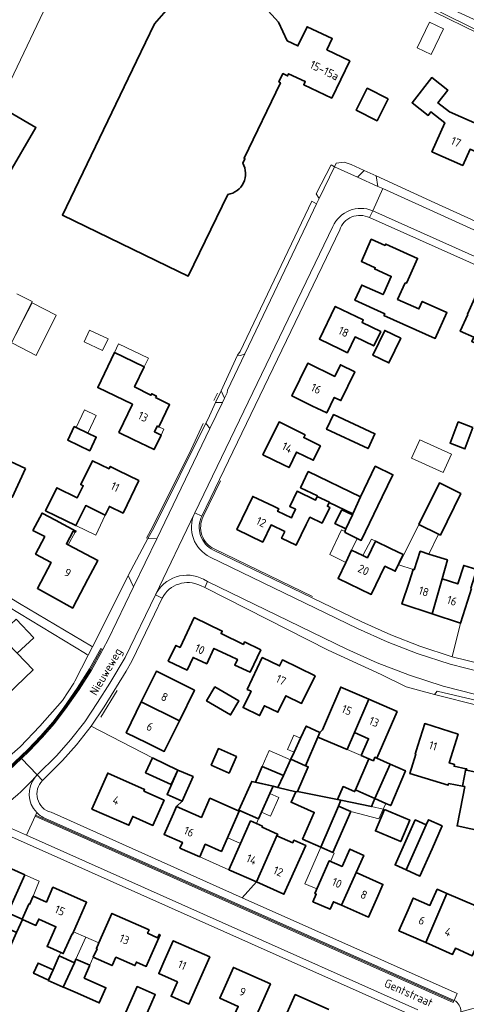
# Model space of a CAD drawing. Header units: metres. Extents: x 178952 to 185583, y 415201 to 419317.
# Tile 63 of 165: x 182024 to 182121, y 416977 to 417191. Entities that reach past the tile are written whole.
import ezdxf
from ezdxf.enums import TextEntityAlignment as Align

# ---------------------------------------------------------------- set-up
doc = ezdxf.new("R2010")
doc.units = ezdxf.units.M
for name, color, linetype, lineweight in [('B-XX-GR-BEPLANTING_CULTUUR_BODEMBEDEKKER-GV', 253, 'Continuous', 18), ('B-XX-GR-GRAS-GV', 253, 'Continuous', 13), ('B-XX-GR-HAAG-G', 253, 'GR-HAAG1', 13), ('B-XX-GR-HAAG-GV', 253, 'Continuous', 13), ('B-XX-OG-BEBOUWING-GV', 252, 'Continuous', 35), ('B-XX-OG-BEBOUWING-T18', 252, 'Continuous', 18), ('B-XX-OG-BEBOUWING_OVERBOUWING-GV', 252, 'Continuous', 18), ('B-XX-OG-BEBOUWING_SCHUUR-GV', 252, 'Continuous', 35), ('B-XX-OG-TERREIN_CULTUURSCHEIDING-GV', 253, 'Continuous', 18), ('B-XX-OG-TERREIN_ERF-GV', 253, 'Continuous', 18), ('B-XX-OG-TERREIN_ONBEGROEID-GV', 253, 'Continuous', 18), ('B-XX-OG-TOPOGRAFIE-T18', 253, 'Continuous', 18), ('B-XX-OG-WATER_SLOOT-GV', 253, 'Continuous', 18), ('B-XX-OG-WEG-GV', 253, 'Continuous', 18), ('B-XX-VH-GOOT-G', 253, 'Continuous', 18), ('B-XX-VH-VERHARDING_ASFALT-GV', 251, 'Continuous', 18), ('B-XX-VH-VERHARDING_BEDRIJFSVLOERPLAAT-GV', 251, 'Continuous', 18), ('B-XX-VH-VERHARDING_BETONSTRAATSTEEN-GV', 251, 'Continuous', 18), ('B-XX-VH-VERHARDING_STRAATBAKSTEEN-GV', 251, 'Continuous', 18), ('B-XX-VH-VERHARDING_TEGEL-GV', 251, 'Continuous', 18)]:
    doc.layers.add(name, color=color, linetype=linetype, lineweight=lineweight)
doc.styles.add('NLCS-ISO-M-T18', font='NLCS-ISO.ttf', dxfattribs={"height": 1.8})
doc.linetypes.add('GR-HAAG1', pattern='A,6,[176,NLCS.SHX,S=0.125,R=0,X=0,Y=0],-2', length=8)

msp = doc.modelspace()

# ---------------------------------------------------------------- linework, layer by layer
at = {"layer": 'B-XX-GR-BEPLANTING_CULTUUR_BODEMBEDEKKER-GV'}
for points in [[(182096.447, 417159.318), (182094.93, 417159.793), (182093.236, 417159.587), (182092.86, 417158.821), (182097.874, 417156.543), (182099.319, 417157.998)], [(182115.129, 417044.904), (182114.589, 417044.153), (182124.347, 417041.695), (182124.047, 417042.81)]]:
    msp.add_lwpolyline(points, close=True, dxfattribs=at)
at = {"layer": 'B-XX-GR-GRAS-GV'}
msp.add_lwpolyline([(181992.435, 417243.205), (181966.568, 417261.893), (181962.367, 417264.843), (181940.119, 417275.933), (181931.234, 417280.265), (182013.932, 417183.685), (182020.352, 417173.07), (182033.176, 417200.047), (182022.783, 417208.221), (182028.335, 417220.683), (182024.452, 417222.635), (182017.93, 417225.915), (182016.335, 417226.936), (182006.913, 417232.968)], close=True, dxfattribs=at)
at = {"layer": 'B-XX-GR-HAAG-G', "ltscale": 0.2, "flags": 128}
for points in [[(182066.609, 417108.023), (182067.402, 417109.623)], [(182064.281, 417103.019), (182061.708, 417097.395), (182053.363, 417080.7), (182051.987, 417078.115)], [(182064.308, 417082.818), (182068.056, 417090.597)], [(182088.092, 417065.466), (182066.687, 417075.802)], [(182042.079, 417039.228), (182045.629, 417045.038)]]:
    msp.add_lwpolyline(points, dxfattribs=at)
msp.add_lwpolyline([(182066.687, 417075.802, -0.4169122), (182064.308, 417082.818)], format="xyb", dxfattribs=at)
at = {"layer": 'B-XX-GR-HAAG-GV'}
msp.add_lwpolyline([(182087.6, 417147.981), (182088.951, 417150.765), (182087.89, 417151.35), (182072.323, 417118.717), (182071.796, 417117.893), (182072.374, 417117.801), (182072.644, 417117.91), (182073.354, 417118.196)], close=True, dxfattribs=at)
at = {"layer": 'B-XX-OG-BEBOUWING-GV'}
for points in [[(182081.13, 417177.071), (182080.757, 417177.259), (182081.636, 417179.049), (182082.665, 417178.551), (182082.88, 417179.031), (182086.48, 417177.302), (182086.16, 417176.631), (182092.25, 417173.731), (182096.16, 417181.821), (182091.194, 417184.238), (182092.369, 417186.653), (182086.878, 417189.228), (182084.884, 417185.062), (182082.57, 417186.185), (182080.692, 417190.215), (182077.676, 417193.501)], [(182056.809, 417193.313), (182053.76, 417189.84), (182049.845, 417181.731), (182033.719, 417148.33), (182056.563, 417137.251), (182061.062, 417135.069), (182069.668, 417152.812)], [(182072.919, 417159.571), (182073.396, 417160.572), (182073.217, 417160.657), (182081.13, 417177.071)], [(182091.63, 416975.732), (182084.33, 416978.992), (182082.29, 416974.421)]]:
    msp.add_lwpolyline(points, dxfattribs=at)
for points in [[(182117.84, 417170.742), (182115.33, 417172.732), (182117.47, 417175.442), (182114.01, 417178.181), (182109.7, 417172.722), (182113.19, 417169.971), (182113.79, 417170.742), (182116.811, 417168.352), (182114.031, 417162.092), (182120.72, 417159.111), (182122.29, 417162.612), (182124.97, 417161.431), (182127.04, 417166.121), (182124.37, 417167.322), (182124.57, 417167.771)], [(182013.375, 417151.56), (182015.929, 417150.434), (182015.007, 417148.341), (182017.688, 417147.159), (182019.675, 417151.219), (182019.387, 417151.397), (182021.825, 417156.785), (182027.962, 417167.337), (182022.409, 417170.567), (182021.437, 417168.895), (182016.272, 417160.015), (182016.407, 417159.936), (182013.971, 417153.764), (182014.155, 417153.685), (182014.324, 417153.613)], [(182108.172, 417133.637), (182108.473, 417133.502), (182108.85, 417134.341), (182110.9, 417138.901), (182103.97, 417142.022), (182103.84, 417141.741), (182100.85, 417143.062), (182098.68, 417138.242), (182101.69, 417136.882), (182101.57, 417136.631), (182105.18, 417135.002), (182103.54, 417131.362), (182103.396, 417131.043), (182098.775, 417133.125), (182097.28, 417129.806), (182103.757, 417126.888), (182103.596, 417126.53), (182114.734, 417121.513), (182117.272, 417127.147), (182111.907, 417129.564), (182111.172, 417127.934), (182106.556, 417130.014)], [(182129.057, 417123.473), (182129.73, 417124.951), (182131.78, 417129.512), (182124.42, 417132.81), (182122.38, 417128.252), (182121.718, 417126.796), (182121.818, 417126.751), (182120.157, 417123.102), (182123.093, 417121.767), (182122.684, 417120.867), (182126.23, 417119.254), (182124.518, 417115.491), (182128.195, 417113.818), (182130.791, 417119.524), (182127.865, 417120.855)], [(182102.891, 417123.025), (182098.846, 417124.991), (182099.108, 417125.529), (182097.52, 417126.301), (182093.02, 417128.481), (182089.58, 417121.382), (182094.08, 417119.202), (182095.668, 417118.43), (182097.329, 417121.848), (182101.365, 417119.885)], [(182107.249, 417121.573), (182103.769, 417123.248), (182101.182, 417117.875), (182104.662, 417116.2)], [(182053.98, 417108.672), (182054.15, 417109.011), (182053.14, 417109.512), (182052.973, 417109.182), (182049.425, 417110.979), (182051.512, 417115.336), (182047.003, 417117.496), (182045.026, 417118.443), (182041.39, 417110.851), (182048.935, 417107.237), (182045.996, 417101.102), (182049.13, 417099.57), (182053.63, 417097.371), (182055.17, 417100.542), (182053.72, 417101.24), (182054.311, 417102.49), (182054.69, 417102.302), (182054.693, 417102.309), (182057.03, 417107.17)], [(182095.773, 417111.176), (182097.265, 417114.272), (182094.137, 417115.797), (182092.901, 417113.263), (182087.04, 417116.121), (182083.58, 417109.021), (182088.08, 417106.831), (182088.98, 417106.391), (182091.151, 417105.329), (182092.81, 417108.722), (182094.232, 417108.026)], [(182092.602, 417105.004), (182091.116, 417101.803), (182100.146, 417097.61), (182101.632, 417100.811)], [(182089.776, 417098.223), (182086.178, 417099.987), (182086.468, 417100.58), (182085.281, 417101.162), (182080.8, 417103.372), (182077.3, 417096.272), (182081.79, 417094.06), (182082.977, 417093.478), (182084.626, 417096.843), (182088.233, 417095.075)], [(182050.36, 417090.642), (182045.87, 417092.842), (182044.106, 417093.706), (182043.861, 417093.206), (182040.265, 417094.968), (182037.726, 417089.784), (182038.245, 417089.53), (182036.969, 417086.925), (182032.53, 417089.1), (182030.079, 417084.098), (182032.178, 417083.07), (182036.668, 417080.87), (182038.793, 417085.207), (182043.05, 417083.155), (182043.947, 417085.043), (182046.91, 417083.591)], [(182103.218, 417087.109), (182105.538, 417091.918), (182101.717, 417093.761), (182098.516, 417087.124), (182096.833, 417083.43), (182096.727, 417083.21), (182095.336, 417080.148), (182095.068, 417079.593), (182095.219, 417079.521), (182095.133, 417079.345), (182097.785, 417078.065), (182098.653, 417077.646)], [(182087.156, 417092.604), (182085.464, 417089.096), (182089.149, 417087.319), (182089.095, 417087.207), (182091.738, 417085.93), (182091.721, 417085.895), (182096.833, 417083.43), (182098.516, 417087.124)], [(182120.321, 417087.805), (182115.642, 417090.125), (182111.18, 417081.126), (182115.473, 417078.998), (182115.86, 417078.806)], [(182087.454, 417082.726), (182090.165, 417081.419), (182091.807, 417084.822), (182091.318, 417085.058), (182091.721, 417085.895), (182091.738, 417085.93), (182089.095, 417087.207), (182088.702, 417086.391), (182084.703, 417088.319), (182083.125, 417085.047), (182084.39, 417084.436), (182083.733, 417083.074), (182083.471, 417082.531), (182080.488, 417083.969), (182080.749, 417084.512), (182079.61, 417085.061), (182075.1, 417087.222), (182071.65, 417080.012), (182077.27, 417077.29), (182079.07, 417081.021), (182082.04, 417079.58), (182081.34, 417078.12), (182084.5, 417076.602), (182086.67, 417081.101), (182086.888, 417081.553)], [(182034.995, 417076.674), (182034.6, 417076.882), (182036.08, 417079.692), (182036.52, 417079.451), (182036.65, 417079.692), (182032.22, 417082.031), (182029.296, 417083.575), (182027.32, 417079.831), (182029.906, 417078.466), (182027.898, 417074.663), (182031.281, 417072.877), (182028.29, 417067.211), (182031.6, 417065.371), (182035.97, 417062.942), (182036.09, 417063.162), (182039.28, 417069.211), (182041.43, 417073.281)], [(182107.789, 417074.576), (182104.995, 417075.921), (182101.733, 417077.489), (182099.995, 417073.875), (182098.998, 417074.354), (182096.562, 417075.524), (182095.29, 417072.881), (182093.621, 417069.412), (182100.85, 417065.93), (182103.79, 417072.051), (182106.052, 417070.963)], [(182116.271, 417069.295), (182117.392, 417073.426), (182114.262, 417074.396), (182113.34, 417074.697), (182111.465, 417075.308), (182110.156, 417071.289), (182109.936, 417071.36), (182109.04, 417068.611), (182107.491, 417063.857), (182114.062, 417061.705)], [(182122.639, 417067.21), (182122.439, 417067.275), (182123.192, 417069.586), (182123.752, 417071.304), (182120.945, 417072.218), (182119.635, 417068.199), (182116.271, 417069.295), (182114.062, 417061.705), (182120.191, 417059.697), (182121.74, 417064.451)], [(182076.85, 417053.911), (182073.31, 417055.61), (182073.05, 417055.071), (182068.19, 417057.422), (182068.45, 417057.971), (182062.371, 417060.872), (182059.28, 417054.412), (182058.38, 417054.841), (182056.74, 417051.421), (182060.798, 417049.475), (182062.128, 417052.25), (182065.079, 417050.853), (182066.662, 417054.197), (182070.249, 417052.498), (182071.756, 417051.785), (182071.183, 417050.575), (182074.522, 417048.994)], [(182023.927, 417053.125), (182023.92, 417053.132), (182021.749, 417055.407), (182019.442, 417053.206), (182014.149, 417048.156), (182016.31, 417045.891), (182019.76, 417042.28), (182027.36, 417049.522)], [(182088.63, 417048.252), (182081.54, 417051.692), (182080.91, 417050.4), (182077.15, 417052.18), (182073.877, 417045.266), (182074.723, 417044.879), (182072.994, 417041.338), (182076.575, 417039.589), (182077.631, 417041.752), (182080.548, 417040.328), (182082.301, 417043.918), (182085.702, 417042.257)], [(182062.426, 417045.147), (182058.64, 417047.012), (182054.15, 417049.221), (182050.87, 417042.551), (182059.142, 417038.479)], [(182066.812, 417045.837), (182065.04, 417042.801), (182070.277, 417039.745), (182072.049, 417042.781)], [(182089.256, 417034.944), (182095.589, 417032.246), (182097.181, 417035.905), (182100.327, 417043.135), (182094.22, 417045.791), (182091.077, 417038.562), (182090.239, 417036.518), (182089.691, 417035.943)], [(182059.142, 417038.479), (182050.87, 417042.551), (182047.59, 417035.881), (182052.07, 417033.672), (182055.856, 417031.807)], [(182098.663, 417030.926), (182100.308, 417030.215), (182101.311, 417029.781), (182101.643, 417030.537), (182102.021, 417030.369), (182106.43, 417040.481), (182100.327, 417043.135), (182097.181, 417035.905), (182100.244, 417034.58)], [(182083.39, 417030.145), (182086.544, 417028.711), (182089.256, 417034.944), (182089.691, 417035.943), (182086.693, 417037.31), (182085.489, 417034.699), (182084.07, 417031.62)], [(182119.74, 417035.563), (182112.47, 417037.851), (182110.969, 417033.082), (182110.407, 417031.24), (182110.512, 417031.207), (182109.227, 417026.995), (182117.518, 417024.465), (182117.638, 417024.846), (182120.666, 417024.256), (182121.406, 417028.052), (182118.814, 417028.581), (182118.93, 417028.948), (182117.772, 417029.313)], [(182127.466, 417025.659), (182131.084, 417024.921), (182132.692, 417032.508), (182126.42, 417033.782), (182125.42, 417028.882), (182125.037, 417027.004), (182121.538, 417027.718), (182121.598, 417028.013), (182121.406, 417028.052), (182120.666, 417024.256), (182121.157, 417024.16), (182120.728, 417021.957), (182119.495, 417015.627), (182122.434, 417015.024), (182123.496, 417014.806), (182124.861, 417021.457), (182123.943, 417021.646), (182124.071, 417022.271), (182124.164, 417022.795), (182126.782, 417022.305)], [(182071.524, 417030.706), (182067.639, 417032.426), (182066.049, 417028.833), (182069.934, 417027.113)], [(182058.819, 417027.777), (182053.27, 417030.403), (182051.81, 417027.196), (182057.334, 417024.608)], [(182080.533, 417023.949), (182084.427, 417023.06), (182084.831, 417023.138), (182087.143, 417028.45), (182086.544, 417028.711), (182083.39, 417030.145), (182083.307, 417029.964), (182081.74, 417026.567)], [(182101.635, 417021.574), (182104.935, 417029.08), (182102.021, 417030.369), (182101.643, 417030.537), (182101.311, 417029.781), (182100.308, 417030.215), (182097.38, 417023.45), (182098.343, 417023.031)], [(182101.635, 417021.574), (182104.017, 417020.519), (182105.054, 417020.06), (182108.25, 417027.613), (182104.935, 417029.08)], [(182055.828, 417021.256), (182051.436, 417023.192), (182051.59, 417023.53), (182043.58, 417027.092), (182040.13, 417019.302), (182048.16, 417015.762), (182049.007, 417017.684), (182053.399, 417015.747)], [(182062.151, 417026.342), (182058.819, 417027.777), (182056.476, 417022.492), (182059.781, 417020.975)], [(182078.787, 417022.669), (182079.517, 417024.298), (182074.866, 417025.292), (182072.077, 417019.058), (182076.327, 417017.18), (182076.965, 417018.603)], [(182089.854, 417011.037), (182093.687, 417019.921), (182094.238, 417021.197), (182093.508, 417021.348), (182084.831, 417023.138), (182084.427, 417023.06), (182083.42, 417020.766), (182088.463, 417018.552), (182085.922, 417012.764)], [(182072.137, 417018.834), (182065.761, 417021.647), (182063.92, 417017.476), (182058.495, 417019.87), (182057.83, 417018.362), (182055.82, 417013.782), (182059.8, 417012.031), (182059.27, 417010.83), (182063.56, 417008.94), (182064.765, 417011.666), (182068.294, 417010.111)], [(182096.412, 417018.746), (182093.687, 417019.921), (182089.854, 417011.037), (182092.511, 417009.87)], [(182103.72, 417019.209), (182101.755, 417014.548), (182107.248, 417012.232), (182109.213, 417016.893)], [(182069.88, 417006.111), (182075.865, 417003.453), (182080.463, 417013.852), (182077.103, 417015.356), (182077.201, 417015.575), (182075.874, 417016.169), (182074.619, 417016.731), (182072.43, 417011.842)], [(182108.41, 417006.071), (182112.787, 417015.854), (182110.384, 417016.928), (182106.011, 417007.143)], [(182116.267, 417015.634), (182113.285, 417016.967), (182112.787, 417015.854), (182108.41, 417006.071), (182111.397, 417004.736), (182114.049, 417010.67)], [(182080.463, 417013.852), (182075.865, 417003.453), (182081.86, 417000.791), (182086.587, 417011.384), (182084.013, 417012.536), (182083.759, 417011.968), (182080.353, 417013.489), (182080.507, 417013.832)], [(182097.547, 417005.489), (182099.213, 417009.234), (182096.182, 417010.582), (182094.51, 417006.824), (182091.713, 417008.053), (182088.59, 417000.942), (182088.864, 417000.821), (182088.14, 416999.173), (182091.894, 416997.523), (182092.618, 416999.171), (182094.39, 416998.392)], [(182025.54, 417005.012), (182018.25, 417008.232), (182017.559, 417006.669), (182015.23, 417001.401), (182015.78, 417001.162), (182014.12, 416997.412), (182017.091, 416996.091), (182016.56, 416994.902), (182020.08, 416993.352), (182019.675, 416992.437), (182017.62, 416987.791), (182021.03, 416986.282), (182023.78, 416992.502), (182020.62, 416993.901), (182021.888, 416996.764)], [(182102.25, 417000.4), (182103.363, 417002.933), (182097.547, 417005.489), (182094.39, 416998.392), (182100.24, 416995.82)], [(182036.96, 416994.47), (182038.99, 416999.041), (182031.66, 417002.302), (182030.234, 416999.091), (182027.356, 417000.362), (182026.572, 416998.587), (182026.426, 416998.652), (182024.987, 416995.395), (182021.888, 416996.764), (182020.62, 416993.901), (182023.78, 416992.502), (182025.032, 416995.333), (182027.98, 416994.021), (182028.589, 416995.392), (182032.309, 416993.737), (182030.409, 416989.469), (182031.001, 416989.205), (182033.39, 416988.142), (182033.919, 416987.907), (182035.822, 416992.184), (182035.923, 416992.139), (182036.146, 416992.641)], [(182117.234, 417000.982), (182115.17, 417001.873), (182113.563, 416998.369), (182109.969, 416999.951), (182108.86, 416997.432), (182106.85, 416992.861), (182112.683, 416990.287)], [(182126.504, 416996.19), (182123.29, 416997.469), (182123.583, 416998.242), (182117.234, 417000.982), (182112.683, 416990.287), (182118.52, 416987.712), (182119.109, 416989.048), (182122.769, 416987.433), (182124.787, 416992.008)], [(182054.983, 416991.947), (182054.737, 416992.057), (182054.415, 416991.335), (182052.232, 416992.309), (182052.55, 416993.032), (182044.48, 416996.631), (182042.44, 416992.061), (182041.61, 416990.201), (182041.125, 416988.988), (182041.268, 416988.935), (182040.445, 416987.086), (182044.523, 416985.293), (182045.345, 416987.119), (182049.467, 416985.284), (182049.809, 416986.053), (182051.934, 416985.107), (182052.947, 416987.38)], [(182065.74, 416987.202), (182057.81, 416990.701), (182055.79, 416986.13), (182054.655, 416983.556), (182058.72, 416981.763), (182057.336, 416978.626), (182061.201, 416976.921), (182063.72, 416982.632)], [(182033.902, 416980.602), (182036.321, 416985.91), (182033.055, 416987.388), (182031.689, 416984.371), (182030.714, 416982.216), (182030.688, 416982.159), (182030.65, 416982.075)], [(182038.439, 416982.58), (182039.617, 416985.226), (182039.673, 416985.351), (182036.667, 416986.686), (182036.321, 416985.91), (182033.902, 416980.602), (182033.937, 416980.631), (182036.973, 416979.288), (182041.716, 416977.19), (182043.177, 416980.47)], [(182078.91, 416981.34), (182070.87, 416984.912), (182068.85, 416980.332), (182067.928, 416978.242), (182071.926, 416976.428), (182070.556, 416973.448), (182074.225, 416971.806), (182075.68, 416974.757), (182075.942, 416974.659), (182076.88, 416976.77)], [(182052.938, 416976.843), (182053.883, 416978.984), (182049.957, 416980.739), (182047.223, 416974.545), (182051.157, 416972.808)]]:
    msp.add_lwpolyline(points, close=True, dxfattribs=at)
msp.add_lwpolyline([(182069.668, 417152.812, 0.525432), (182072.919, 417159.571)], format="xyb", dxfattribs=at)
at = {"layer": 'B-XX-OG-BEBOUWING_OVERBOUWING-GV'}
for points in [[(182116.517, 417188.805), (182113.491, 417190.26), (182110.799, 417184.659), (182113.825, 417183.205)], [(182032.402, 417126.582), (182027.165, 417129.277), (182025.275, 417125.604), (182023.628, 417122.404), (182022.691, 417120.583), (182022.868, 417120.492), (182028.029, 417117.837)], [(182039.647, 417123.327), (182038.452, 417120.808), (182042.462, 417118.906), (182043.657, 417121.425)], [(182045.936, 417120.336), (182045.026, 417118.443), (182047.003, 417117.496), (182051.512, 417115.336), (182052.418, 417117.22)], [(182041.074, 417104.766), (182038.498, 417105.985), (182036.697, 417102.179), (182039.273, 417100.961)], [(182055.775, 417101.798), (182054.693, 417102.309), (182054.311, 417102.49), (182053.72, 417101.24), (182055.17, 417100.542)], [(182111.409, 417099.531), (182109.576, 417095.549), (182116.462, 417092.379), (182118.295, 417096.361)], [(182043.05, 417083.155), (182038.793, 417085.207), (182036.668, 417080.87), (182040.964, 417078.765)], [(182115.473, 417078.998), (182111.18, 417081.126), (182106.834, 417072.361), (182109.936, 417071.36), (182110.156, 417071.289), (182111.465, 417075.308), (182113.34, 417074.697)], [(182036.52, 417079.451), (182036.08, 417079.692), (182034.6, 417076.882), (182034.995, 417076.674)], [(182097.785, 417078.065), (182095.133, 417079.345), (182095.219, 417079.521), (182095.068, 417079.593), (182094.396, 417079.916), (182091.814, 417074.556), (182095.29, 417072.881), (182096.561, 417075.525)], [(182101.733, 417077.489), (182100.86, 417077.923), (182098.998, 417074.354), (182099.995, 417073.875)], [(182027.486, 417056.522), (182023.645, 417060.547), (182022.43, 417059.389), (182018.857, 417055.983), (182017.776, 417054.953), (182019.442, 417053.206), (182021.749, 417055.407), (182023.92, 417053.132)], [(182084.07, 417031.62), (182085.489, 417034.699), (182084.036, 417035.35), (182082.65, 417032.256)], [(182095.589, 417032.246), (182098.663, 417030.926), (182100.244, 417034.58), (182097.181, 417035.905), (182097.174, 417035.908)], [(182077.164, 417028.551), (182081.74, 417026.567), (182083.307, 417029.964), (182078.652, 417031.983)], [(182080.752, 417021.788), (182078.787, 417022.669), (182076.965, 417018.603), (182078.93, 417017.722)], [(182093.687, 417019.921), (182096.412, 417018.746), (182102.45, 417017.146), (182103.449, 417019.297), (182100.869, 417019.832), (182094.238, 417021.197)], [(182104.017, 417020.519), (182101.635, 417021.574), (182100.869, 417019.832), (182103.449, 417019.297)], [(182074.619, 417016.731), (182075.874, 417016.169), (182076.327, 417017.18), (182072.224, 417018.993), (182072.137, 417018.834), (182069.585, 417013.041), (182069.646, 417013.013), (182072.43, 417011.842)], [(182091.713, 417008.053), (182091.988, 417007.932), (182092.786, 417009.749), (182092.511, 417009.87), (182089.854, 417011.037), (182086.424, 417003.086), (182089.037, 417001.96)], [(182027.356, 417000.362), (182028.695, 417003.618), (182025.54, 417005.012), (182021.888, 416996.764), (182024.987, 416995.395), (182026.426, 416998.652), (182026.572, 416998.587)], [(182038.797, 416991.457), (182036.146, 416992.641), (182035.923, 416992.139), (182035.822, 416992.184), (182033.919, 416987.907), (182033.39, 416988.142), (182033.055, 416987.388), (182036.321, 416985.91), (182036.667, 416986.686)], [(182041.268, 416988.935), (182041.125, 416988.988), (182041.61, 416990.201), (182038.797, 416991.457), (182036.667, 416986.686), (182039.673, 416985.351), (182040.445, 416987.086)]]:
    msp.add_lwpolyline(points, close=True, dxfattribs=at)
at = {"layer": 'B-XX-OG-BEBOUWING_SCHUUR-GV'}
for points in [[(182104.518, 417173.56), (182099.96, 417175.876), (182097.539, 417171.111), (182102.097, 417168.795)], [(182039.273, 417100.961), (182036.697, 417102.179), (182036.284, 417102.375), (182034.878, 417099.405), (182039.681, 417097.132), (182041.087, 417100.102)], [(182122.939, 417102.151), (182119.741, 417103.374), (182117.969, 417098.739), (182121.167, 417097.516)], [(182025.683, 417093.282), (182017.066, 417097.24), (182014.168, 417090.93), (182022.785, 417086.972)], [(182096.727, 417083.21), (182094.41, 417084.327), (182092.95, 417081.299), (182095.336, 417080.148)], [(182079.517, 417024.298), (182080.533, 417023.949), (182081.74, 417026.567), (182077.164, 417028.551), (182075.676, 417025.119)], [(182093.508, 417021.348), (182094.238, 417021.197), (182100.869, 417019.832), (182101.635, 417021.574), (182098.343, 417023.031), (182097.38, 417023.45), (182097.222, 417023.084), (182094.726, 417024.164)], [(182031.689, 416984.371), (182028.446, 416985.839), (182027.445, 416983.627), (182030.688, 416982.159)]]:
    msp.add_lwpolyline(points, close=True, dxfattribs=at)
at = {"layer": 'B-XX-OG-TERREIN_CULTUURSCHEIDING-GV'}
msp.add_lwpolyline([(182023.628, 417122.404), (182027.124, 417129.532), (182023.792, 417131.211)], dxfattribs=at)
at = {"layer": 'B-XX-OG-TERREIN_ERF-GV'}
for points in [[(182033.176, 417200.047), (182020.352, 417173.07)], [(182077.676, 417193.501), (182080.692, 417190.215), (182082.57, 417186.185), (182084.884, 417185.062), (182086.878, 417189.228), (182092.369, 417186.653), (182091.194, 417184.238), (182096.16, 417181.821), (182092.25, 417173.731), (182086.16, 417176.631), (182086.48, 417177.302), (182082.88, 417179.031), (182082.665, 417178.551), (182081.636, 417179.049), (182080.757, 417177.259), (182081.13, 417177.071)], [(182069.668, 417152.812), (182061.062, 417135.069), (182056.563, 417137.251), (182033.719, 417148.33), (182049.845, 417181.731), (182053.76, 417189.84), (182056.809, 417193.313)], [(182270.496, 417086.447), (182272.66, 417090.901), (182274.71, 417095.461), (182276.03, 417099.011), (182277.903, 417103.695), (182277.573, 417103.88), (182277.183, 417104.1), (182276.685, 417104.526), (182275.649, 417105.03), (182271.299, 417107.002), (182254.253, 417115.034), (182249.066, 417117.685), (182244.168, 417120.338), (182238.658, 417124.262), (182232.673, 417129.321), (182223.002, 417137.107), (182218.799, 417140.424), (182212.389, 417145.484), (182198.161, 417152.638), (182189.705, 417156.881), (182189.354, 417157.05), (182157.51, 417172.359), (182123.957, 417187.846), (182114.499, 417192.503)], [(182081.13, 417177.071), (182073.217, 417160.657), (182073.396, 417160.572), (182072.919, 417159.571)], [(182022.409, 417170.567), (182027.962, 417167.337), (182021.825, 417156.785)], [(182040.27, 417054.525), (182041.57, 417057.033), (182048.005, 417070), (182052.318, 417078.098), (182053.63, 417080.562), (182064.912, 417103.136), (182065.37, 417104.052), (182067.011, 417107.586), (182068.209, 417110.166), (182068.939, 417111.739), (182071.796, 417117.893), (182072.323, 417118.717), (182087.89, 417151.35), (182088.951, 417150.765), (182089.503, 417151.902), (182088.845, 417152.963), (182092.139, 417159.235), (182092.86, 417158.821), (182093.236, 417159.587), (182094.93, 417159.793), (182096.447, 417159.318), (182099.319, 417157.998), (182101.865, 417156.827), (182114.637, 417150.957), (182132.846, 417142.723)], [(182260.8, 417076.007), (182133.07, 417133.232), (182100.46, 417147.761)], [(182093.97, 417145.082), (182064.04, 417082.952)], [(182023.792, 417131.211), (182027.124, 417129.532), (182023.628, 417122.404)], [(182066.557, 417075.532), (182098.8, 417059.961), (182105.08, 417057.141), (182111.4, 417054.67), (182118.41, 417052.39)], [(182118.41, 417052.39), (182120.191, 417059.697), (182114.062, 417061.705), (182107.491, 417063.857), (182109.04, 417068.611), (182109.936, 417071.36), (182110.156, 417071.289), (182111.465, 417075.308), (182113.34, 417074.697), (182114.262, 417074.396), (182117.392, 417073.426), (182116.271, 417069.295), (182119.635, 417068.199), (182120.945, 417072.218), (182123.752, 417071.304)], [(182120.302, 416975.272), (182125.601, 416976.708), (182129.091, 416991.533), (182130.985, 417000.159), (182134.728, 417003.36), (182141.651, 417001.955), (182143.052, 417008.854), (182144.307, 417009.839), (182146.275, 417019.532), (182140.78, 417020.649), (182141.231, 417022.864), (182142.331, 417028.273), (182147.826, 417027.156), (182148.716, 417032.137), (182149.405, 417035.771), (182149.165, 417036.244), (182124.347, 417041.695), (182114.589, 417044.153), (182108.404, 417045.868), (182102.954, 417048.522), (182091.483, 417053.788), (182069.402, 417065.036), (182064.68, 417067.441), (182063.699, 417067.852)], [(182017.375, 417026.592), (182024.53, 417032.775), (182028.849, 417037.275), (182033.725, 417042.857), (182036.184, 417046.644), (182036.403, 417047.066), (182039.326, 417052.704), (182039.068, 417052.86), (182038.733, 417053.063), (182017.165, 417066.112)], [(182055.42, 417065.132), (182053.733, 417061.641), (182048.79, 417051.411), (182047.6, 417049.27), (182042.81, 417041.502), (182039.94, 417037.322)], [(182024.418, 417063.982), (182040.056, 417054.653), (182040.158, 417054.592), (182040.27, 417054.525)], [(182121.74, 417064.451), (182120.191, 417059.697), (182118.41, 417052.39), (182125.22, 417050.701)], [(182053.27, 417030.403), (182039.94, 417037.322), (182036.82, 417033.252), (182033.76, 417029.822), (182029.43, 417025.498)], [(182039.94, 417037.322), (182053.27, 417030.403), (182058.819, 417027.777), (182062.151, 417026.342), (182059.781, 417020.975), (182058.495, 417019.87), (182063.92, 417017.476), (182065.761, 417021.647), (182072.137, 417018.834), (182068.294, 417010.111), (182064.765, 417011.666), (182063.56, 417008.94), (182069.88, 417006.111), (182072.43, 417011.842), (182074.619, 417016.731), (182075.874, 417016.169), (182077.201, 417015.575), (182077.103, 417015.356), (182080.463, 417013.852), (182080.507, 417013.832), (182080.353, 417013.489), (182083.759, 417011.968), (182084.013, 417012.536), (182086.587, 417011.384), (182081.86, 417000.791), (182075.865, 417003.453), (182072.813, 417000), (182119.51, 416979.26), (182118.856, 416977.724)], [(182122.434, 417015.024), (182119.495, 417015.627), (182120.728, 417021.957), (182121.157, 417024.16), (182120.666, 417024.256), (182117.638, 417024.846), (182117.518, 417024.465), (182109.227, 417026.995), (182110.512, 417031.207), (182110.407, 417031.24), (182110.969, 417033.082), (182112.47, 417037.851), (182119.74, 417035.563), (182117.772, 417029.313), (182118.93, 417028.948), (182118.814, 417028.581), (182121.406, 417028.052), (182121.598, 417028.013)], [(182031.251, 417018.591), (182072.813, 417000), (182075.865, 417003.453), (182069.88, 417006.111), (182063.56, 417008.94), (182059.27, 417010.83), (182059.8, 417012.031), (182055.82, 417013.782), (182057.83, 417018.362), (182058.495, 417019.87), (182059.781, 417020.975), (182056.476, 417022.492), (182058.819, 417027.777), (182057.334, 417024.608), (182051.81, 417027.196), (182053.27, 417030.403)], [(182110.211, 416974.238), (182021.33, 417013.821)], [(182018.25, 417008.232), (182025.54, 417005.012), (182021.888, 416996.764), (182024.987, 416995.395), (182026.426, 416998.652), (182026.572, 416998.587), (182027.356, 417000.362), (182030.234, 416999.091), (182031.66, 417002.302), (182038.99, 416999.041), (182036.96, 416994.47), (182036.146, 416992.641), (182035.923, 416992.139), (182035.822, 416992.184), (182033.919, 416987.907), (182033.39, 416988.142), (182031.001, 416989.205), (182030.409, 416989.469), (182032.309, 416993.737), (182028.589, 416995.392), (182027.98, 416994.021), (182025.032, 416995.333), (182023.78, 416992.502)], [(182082.29, 416974.421), (182084.33, 416978.992), (182091.63, 416975.732)]]:
    msp.add_lwpolyline(points, dxfattribs=at)
for points in [[(182117.84, 417170.742), (182124.57, 417167.771), (182124.37, 417167.322), (182127.04, 417166.121), (182124.97, 417161.431), (182122.29, 417162.612), (182120.72, 417159.111), (182114.031, 417162.092), (182116.811, 417168.352), (182113.79, 417170.742), (182113.19, 417169.971), (182109.7, 417172.722), (182114.01, 417178.181), (182117.47, 417175.442), (182115.33, 417172.732)], [(182108.172, 417133.637), (182106.556, 417130.014), (182111.172, 417127.934), (182111.907, 417129.564), (182117.272, 417127.147), (182114.734, 417121.513), (182103.596, 417126.53), (182103.757, 417126.888), (182097.28, 417129.806), (182098.775, 417133.125), (182103.396, 417131.043), (182103.54, 417131.362), (182105.18, 417135.002), (182101.57, 417136.631), (182101.69, 417136.882), (182098.68, 417138.242), (182100.85, 417143.062), (182103.84, 417141.741), (182103.97, 417142.022), (182110.9, 417138.901), (182108.85, 417134.341), (182108.473, 417133.502)], [(182129.057, 417123.473), (182127.865, 417120.855), (182130.791, 417119.524), (182128.195, 417113.818), (182124.518, 417115.491), (182126.23, 417119.254), (182122.684, 417120.867), (182123.093, 417121.767), (182120.157, 417123.102), (182121.818, 417126.751), (182121.718, 417126.796), (182122.38, 417128.252), (182124.42, 417132.81), (182131.78, 417129.512), (182129.73, 417124.951)], [(182102.891, 417123.025), (182101.365, 417119.885), (182097.329, 417121.848), (182095.668, 417118.43), (182094.08, 417119.202), (182089.58, 417121.382), (182093.02, 417128.481), (182097.52, 417126.301), (182099.108, 417125.529), (182098.846, 417124.991)], [(182107.249, 417121.573), (182104.662, 417116.2), (182101.182, 417117.875), (182103.769, 417123.248)], [(182055.17, 417100.542), (182053.63, 417097.371), (182049.13, 417099.57), (182045.996, 417101.102), (182048.935, 417107.237), (182041.39, 417110.851), (182045.026, 417118.443), (182047.003, 417117.496), (182051.512, 417115.336), (182049.425, 417110.979), (182052.973, 417109.182), (182053.14, 417109.512), (182054.15, 417109.011), (182053.98, 417108.672), (182057.03, 417107.17), (182054.693, 417102.309), (182054.69, 417102.302), (182054.311, 417102.49), (182053.72, 417101.24)], [(182095.773, 417111.176), (182094.232, 417108.026), (182092.81, 417108.722), (182091.151, 417105.329), (182088.98, 417106.391), (182088.08, 417106.831), (182083.58, 417109.021), (182087.04, 417116.121), (182092.901, 417113.263), (182094.137, 417115.797), (182097.265, 417114.272)], [(182092.602, 417105.004), (182101.632, 417100.811), (182100.146, 417097.61), (182091.116, 417101.803)], [(182089.776, 417098.223), (182088.233, 417095.075), (182084.626, 417096.843), (182082.977, 417093.478), (182081.79, 417094.06), (182077.3, 417096.272), (182080.8, 417103.372), (182085.281, 417101.162), (182086.468, 417100.58), (182086.178, 417099.987)], [(182036.668, 417080.87), (182032.178, 417083.07), (182030.079, 417084.098), (182032.53, 417089.1), (182036.969, 417086.925), (182038.245, 417089.53), (182037.726, 417089.784), (182040.265, 417094.968), (182043.861, 417093.206), (182044.106, 417093.706), (182045.87, 417092.842), (182050.36, 417090.642), (182046.91, 417083.591), (182043.947, 417085.043), (182043.05, 417083.155), (182038.793, 417085.207)], [(182087.454, 417082.726), (182086.888, 417081.553), (182086.67, 417081.101), (182084.5, 417076.602), (182081.34, 417078.12), (182082.04, 417079.58), (182079.07, 417081.021), (182077.27, 417077.29), (182071.65, 417080.012), (182075.1, 417087.222), (182079.61, 417085.061), (182080.749, 417084.512), (182080.488, 417083.969), (182083.471, 417082.531), (182083.733, 417083.074), (182084.39, 417084.436), (182083.125, 417085.047), (182084.703, 417088.319), (182088.702, 417086.391), (182089.095, 417087.207), (182089.149, 417087.319), (182085.464, 417089.096), (182087.156, 417092.604), (182098.516, 417087.124), (182101.717, 417093.761), (182105.538, 417091.918), (182103.218, 417087.109), (182098.653, 417077.646), (182097.785, 417078.065), (182095.133, 417079.345), (182095.219, 417079.521), (182095.068, 417079.593), (182095.336, 417080.148), (182096.727, 417083.21), (182096.833, 417083.43), (182091.721, 417085.895), (182091.318, 417085.058), (182091.807, 417084.822), (182090.165, 417081.419)], [(182111.18, 417081.126), (182115.642, 417090.125), (182120.321, 417087.805), (182115.86, 417078.806), (182115.473, 417078.998)], [(182034.995, 417076.674), (182041.43, 417073.281), (182039.28, 417069.211), (182036.09, 417063.162), (182035.97, 417062.942), (182031.6, 417065.371), (182028.29, 417067.211), (182031.281, 417072.877), (182027.898, 417074.663), (182029.906, 417078.466), (182027.32, 417079.831), (182029.296, 417083.575), (182032.22, 417082.031), (182036.65, 417079.692), (182036.52, 417079.451), (182036.08, 417079.692), (182034.6, 417076.882)], [(182107.789, 417074.576), (182106.052, 417070.963), (182103.79, 417072.051), (182100.85, 417065.93), (182093.621, 417069.412), (182095.29, 417072.881), (182096.562, 417075.524), (182098.998, 417074.354), (182099.995, 417073.875), (182101.733, 417077.489), (182104.995, 417075.921)], [(182076.85, 417053.911), (182074.522, 417048.994), (182071.183, 417050.575), (182071.756, 417051.785), (182070.249, 417052.498), (182066.662, 417054.197), (182065.079, 417050.853), (182062.128, 417052.25), (182060.798, 417049.475), (182056.74, 417051.421), (182058.38, 417054.841), (182059.28, 417054.412), (182062.371, 417060.872), (182068.45, 417057.971), (182068.19, 417057.422), (182073.05, 417055.071), (182073.31, 417055.61)], [(182023.927, 417053.125), (182027.36, 417049.522), (182019.76, 417042.28), (182016.31, 417045.891), (182014.149, 417048.156), (182019.442, 417053.206), (182021.749, 417055.407), (182023.92, 417053.132)], [(182088.63, 417048.252), (182085.702, 417042.257), (182082.301, 417043.918), (182080.548, 417040.328), (182077.631, 417041.752), (182076.575, 417039.589), (182072.994, 417041.338), (182074.723, 417044.879), (182073.877, 417045.266), (182077.15, 417052.18), (182080.91, 417050.4), (182081.54, 417051.692)], [(182059.142, 417038.479), (182055.856, 417031.807), (182052.07, 417033.672), (182047.59, 417035.881), (182050.87, 417042.551), (182054.15, 417049.221), (182058.64, 417047.012), (182062.426, 417045.147)], [(182066.812, 417045.837), (182072.049, 417042.781), (182070.277, 417039.745), (182065.04, 417042.801)], [(182080.533, 417023.949), (182081.74, 417026.567), (182083.307, 417029.964), (182083.39, 417030.145), (182084.07, 417031.62), (182085.489, 417034.699), (182086.693, 417037.31), (182089.691, 417035.943), (182090.239, 417036.518), (182091.077, 417038.562), (182094.22, 417045.791), (182100.327, 417043.135), (182106.43, 417040.481), (182102.021, 417030.369), (182104.935, 417029.08), (182108.25, 417027.613), (182105.054, 417020.06), (182104.017, 417020.519), (182101.635, 417021.574), (182098.343, 417023.031), (182097.38, 417023.45), (182097.222, 417023.084), (182094.726, 417024.164), (182093.508, 417021.348), (182094.238, 417021.197), (182093.687, 417019.921), (182096.412, 417018.746), (182092.511, 417009.87), (182089.854, 417011.037), (182085.922, 417012.764), (182088.463, 417018.552), (182083.42, 417020.766), (182084.427, 417023.06)], [(182084.831, 417023.138), (182093.508, 417021.348), (182094.726, 417024.164), (182097.222, 417023.084), (182097.38, 417023.45), (182100.308, 417030.215), (182098.663, 417030.926), (182100.244, 417034.58), (182097.181, 417035.905), (182095.589, 417032.246), (182089.256, 417034.944), (182086.544, 417028.711), (182087.143, 417028.45)], [(182071.524, 417030.706), (182069.934, 417027.113), (182066.049, 417028.833), (182067.639, 417032.426)], [(182043.58, 417027.092), (182051.59, 417023.53), (182051.436, 417023.192), (182055.828, 417021.256), (182053.399, 417015.747), (182049.007, 417017.684), (182048.16, 417015.762), (182040.13, 417019.302)], [(182076.327, 417017.18), (182072.077, 417019.058), (182074.866, 417025.292), (182079.517, 417024.298), (182078.787, 417022.669), (182076.965, 417018.603)], [(182103.72, 417019.209), (182109.213, 417016.893), (182107.248, 417012.232), (182101.755, 417014.548)], [(182108.41, 417006.071), (182106.011, 417007.143), (182110.384, 417016.928), (182112.787, 417015.854), (182113.285, 417016.967), (182116.267, 417015.634), (182114.049, 417010.67), (182111.397, 417004.736)], [(182094.39, 416998.392), (182092.618, 416999.171), (182091.894, 416997.523), (182088.14, 416999.173), (182088.864, 417000.821), (182088.59, 417000.942), (182091.713, 417008.053), (182094.51, 417006.824), (182096.182, 417010.582), (182099.213, 417009.234), (182097.547, 417005.489), (182103.363, 417002.933), (182102.25, 417000.4), (182100.24, 416995.82)], [(182112.683, 416990.287), (182106.85, 416992.861), (182108.86, 416997.432), (182109.969, 416999.951), (182113.563, 416998.369), (182115.17, 417001.873), (182117.234, 417000.982), (182123.583, 416998.242), (182123.29, 416997.469), (182126.504, 416996.19), (182124.787, 416992.008), (182122.769, 416987.433), (182119.109, 416989.048), (182118.52, 416987.712)], [(182054.983, 416991.947), (182052.947, 416987.38), (182051.934, 416985.107), (182049.809, 416986.053), (182049.467, 416985.284), (182045.345, 416987.119), (182044.523, 416985.293), (182040.445, 416987.086), (182041.268, 416988.935), (182041.125, 416988.988), (182041.61, 416990.201), (182042.44, 416992.061), (182044.48, 416996.631), (182052.55, 416993.032), (182052.232, 416992.309), (182054.415, 416991.335), (182054.737, 416992.057)], [(182065.74, 416987.202), (182063.72, 416982.632), (182061.201, 416976.921), (182057.336, 416978.626), (182058.72, 416981.763), (182054.655, 416983.556), (182055.79, 416986.13), (182057.81, 416990.701)], [(182033.902, 416980.602), (182030.65, 416982.075), (182030.688, 416982.159), (182030.714, 416982.216), (182031.689, 416984.371), (182033.055, 416987.388), (182036.321, 416985.91), (182036.667, 416986.686), (182039.673, 416985.351), (182039.617, 416985.226), (182038.439, 416982.58), (182043.177, 416980.47), (182041.716, 416977.19), (182036.973, 416979.288), (182033.937, 416980.631)], [(182078.91, 416981.34), (182076.88, 416976.77), (182075.942, 416974.659), (182075.68, 416974.757), (182074.225, 416971.806), (182070.556, 416973.448), (182071.926, 416976.428), (182067.928, 416978.242), (182068.85, 416980.332), (182070.87, 416984.912)], [(182051.157, 416972.808), (182047.223, 416974.545), (182049.957, 416980.739), (182053.883, 416978.984), (182052.938, 416976.843)]]:
    msp.add_lwpolyline(points, close=True, dxfattribs=at)
for points in [[(182072.919, 417159.571, -0.525432), (182069.668, 417152.812)], [(182100.46, 417147.761, 0.4586583), (182093.97, 417145.082)], [(182064.04, 417082.952, 0.4168791), (182066.557, 417075.532)], [(182063.699, 417067.852, 0.407555), (182055.42, 417065.132)], [(182029.43, 417025.498, 0.5850447), (182031.251, 417018.591)], [(182118.856, 416977.724, -0.295098), (182120.302, 416975.272)]]:
    msp.add_lwpolyline(points, format="xyb", dxfattribs=at)
at = {"layer": 'B-XX-OG-TERREIN_ONBEGROEID-GV'}
msp.add_lwpolyline([(182087.6, 417147.981), (182088.951, 417150.765), (182087.89, 417151.35), (182072.323, 417118.717), (182071.796, 417117.893), (182072.374, 417117.801), (182072.644, 417117.91), (182073.354, 417118.196)], close=True, dxfattribs=at)
at = {"layer": 'B-XX-OG-WATER_SLOOT-GV'}
msp.add_lwpolyline([(182114.72, 417192.952), (182124.173, 417188.297), (182157.721, 417172.812), (182192.689, 417156.289), (182210.825, 417147.276), (182212.123, 417146.499), (182212.95, 417145.995), (182219.341, 417141.238), (182219.864, 417142.025), (182219.667, 417142.184), (182216.687, 417144.462), (182214.148, 417146.265), (182210.367, 417148.686), (182207.181, 417150.554), (182204.82, 417151.777), (182190.855, 417158.506), (182170.734, 417168.301), (182151.933, 417177.202), (182131.455, 417187.005), (182114.683, 417194.71)], dxfattribs=at)
at = {"layer": 'B-XX-OG-WEG-GV'}
msp.add_lwpolyline([(182114.499, 417192.503), (182123.957, 417187.846), (182157.51, 417172.359), (182189.354, 417157.05), (182189.705, 417156.881), (182198.161, 417152.638), (182212.389, 417145.484), (182218.799, 417140.424), (182219.341, 417141.238), (182212.95, 417145.995), (182212.123, 417146.499), (182210.825, 417147.276), (182192.689, 417156.289), (182157.721, 417172.812), (182124.173, 417188.297), (182114.72, 417192.952)], dxfattribs=at)
at = {"layer": 'B-XX-VH-GOOT-G'}
for points in [[(182042.282, 417054.074), (182042.083, 417053.628), (182039.806, 417049.602), (182037.128, 417045.414), (182034.223, 417041.225), (182031.804, 417038.034), (182029.144, 417034.974), (182026.356, 417032.064), (182024.694, 417030.481), (182022.007, 417027.924)], [(182118.755, 416977.495), (182027.873, 417017.966)]]:
    msp.add_lwpolyline(points, dxfattribs=at)
at = {"layer": 'B-XX-VH-VERHARDING_ASFALT-GV'}
for points in [[(182101.158, 417149.25), (182103.343, 417154.06), (182102.235, 417154.563), (182097.874, 417156.543), (182092.86, 417158.821), (182089.503, 417151.902), (182088.951, 417150.765), (182087.6, 417147.981), (182073.354, 417118.196), (182069.567, 417110.278), (182069.49, 417109.68), (182068.932, 417108.523), (182068.48, 417107.585), (182065.769, 417101.962), (182054.215, 417077.999), (182049.191, 417067.579), (182043.73, 417056.252), (182042.51, 417053.972), (182042.306, 417053.515), (182040.02, 417049.473), (182037.336, 417045.275), (182034.425, 417041.078), (182031.998, 417037.876), (182029.329, 417034.805), (182026.533, 417031.887), (182024.866, 417030.3), (182028.26, 417026.702), (182032.54, 417030.962), (182035.5, 417034.302), (182038.58, 417038.272), (182041.37, 417042.412), (182044.04, 417046.672), (182047.33, 417052.241), (182053.93, 417065.833), (182062.425, 417083.492), (182062.5, 417083.648), (182092.48, 417145.82)], [(182062.425, 417083.492), (182053.93, 417065.833)], [(182124.81, 417049.05), (182117.96, 417050.801), (182110.83, 417053.101), (182104.28, 417055.652), (182097.88, 417058.53), (182065.841, 417074.031)], [(182064.39, 417069.211), (182065.28, 417068.731), (182095.54, 417054.011), (182102.091, 417051.072), (182109.14, 417048.391), (182116.49, 417045.981), (182123.53, 417044.202), (182149.694, 417038.416), (182192.596, 417028.927), (182195.061, 417028.382), (182199.692, 417027.358), (182211.16, 417024.822), (182215.783, 417023.506), (182229.23, 417019.68), (182230.252, 417019.449)]]:
    msp.add_lwpolyline(points, dxfattribs=at)
msp.add_lwpolyline([(182181.38, 417118.927), (182177.157, 417120.818), (182156.6, 417130.023), (182152.55, 417131.837), (182135.87, 417139.305), (182131.709, 417141.176), (182103.343, 417154.06), (182101.158, 417149.25), (182260.766, 417077.874), (182262.744, 417082.431), (182260.36, 417083.562), (182248.541, 417088.854), (182243.413, 417091.15), (182226.256, 417098.833), (182220.612, 417101.36), (182203.118, 417109.194), (182200.08, 417110.554)], close=True, dxfattribs=at)
for points in [[(182092.48, 417145.82, -0.4072043), (182101.158, 417149.25)], [(182065.841, 417074.031, -0.4126217), (182062.425, 417083.492)], [(182053.93, 417065.833, -0.4240755), (182064.39, 417069.211)]]:
    msp.add_lwpolyline(points, format="xyb", dxfattribs=at)
at = {"layer": 'B-XX-VH-VERHARDING_BEDRIJFSVLOERPLAAT-GV'}
msp.add_lwpolyline([(182092.86, 417158.821), (182092.139, 417159.235), (182088.845, 417152.963), (182089.503, 417151.902)], close=True, dxfattribs=at)
at = {"layer": 'B-XX-VH-VERHARDING_BETONSTRAATSTEEN-GV'}
msp.add_lwpolyline([(182101.865, 417156.827), (182099.319, 417157.998), (182097.874, 417156.543), (182102.235, 417154.563)], close=True, dxfattribs=at)
for points in [[(182027.816, 417026.216), (182028.26, 417026.702), (182024.866, 417030.3), (182022.174, 417027.738), (182018.415, 417024.552), (182016.808, 417023.311), (182014.616, 417021.619), (182013.855, 417021.087), (182011, 417019.087), (182013.695, 417014.96), (182014.272, 417015.333)], [(182021.98, 417015.342), (182025.899, 417013.597), (182027.771, 417017.738), (182028.136, 417018.546)], [(182118.856, 416977.724), (182118.653, 416977.267), (182027.771, 417017.738), (182025.899, 417013.597), (182110.951, 416975.717)]]:
    msp.add_lwpolyline(points, dxfattribs=at)
for points in [[(182014.272, 417015.333, 0.0738953), (182027.816, 417026.216)], [(182027.816, 417026.216, -0.0738953), (182014.272, 417015.333)], [(182028.136, 417018.546, -0.3796638), (182027.816, 417026.216)], [(182120.302, 416975.272, 0.295098), (182118.856, 416977.724)]]:
    msp.add_lwpolyline(points, format="xyb", dxfattribs=at)
at = {"layer": 'B-XX-VH-VERHARDING_STRAATBAKSTEEN-GV'}
for points in [[(182022.174, 417027.738), (182024.866, 417030.3), (182026.533, 417031.887), (182029.329, 417034.805), (182031.998, 417037.876), (182034.425, 417041.078), (182037.336, 417045.275), (182040.02, 417049.473), (182042.306, 417053.515), (182042.51, 417053.972), (182042.091, 417054.15), (182039.591, 417049.731), (182036.92, 417045.552), (182034.02, 417041.372), (182031.61, 417038.191), (182028.96, 417035.142), (182026.18, 417032.241), (182021.84, 417028.11)], [(182028.136, 417018.546), (182027.771, 417017.738), (182118.653, 416977.267), (182118.856, 416977.724), (182030.548, 417017.049)]]:
    msp.add_lwpolyline(points, dxfattribs=at)
msp.add_lwpolyline([(182030.548, 417017.049, -0.1246414), (182028.136, 417018.546)], format="xyb", dxfattribs=at)
at = {"layer": 'B-XX-VH-VERHARDING_TEGEL-GV'}
for points in [[(182114.637, 417150.957), (182101.865, 417156.827), (182102.235, 417154.563), (182103.343, 417154.06), (182131.709, 417141.176), (182132.403, 417141.88), (182132.846, 417142.723)], [(182101.158, 417149.25), (182100.46, 417147.761), (182133.07, 417133.232), (182260.8, 417076.007), (182261.42, 417077.581), (182260.766, 417077.874)], [(182073.354, 417118.196), (182072.644, 417117.91), (182072.374, 417117.801), (182071.796, 417117.893), (182068.939, 417111.739), (182068.209, 417110.166), (182068.932, 417108.523), (182069.49, 417109.68), (182069.567, 417110.278)], [(182068.932, 417108.523), (182068.209, 417110.166), (182067.011, 417107.586), (182068.48, 417107.585)], [(182068.48, 417107.585), (182067.011, 417107.586), (182065.37, 417104.052), (182064.912, 417103.136), (182065.769, 417101.962)], [(182065.769, 417101.962), (182064.912, 417103.136), (182053.63, 417080.562), (182052.318, 417078.098), (182054.215, 417077.999)], [(181990.749, 417091.723), (181989.428, 417090.529), (182002.464, 417076.243), (182003.395, 417075.222), (182005.11, 417073.343), (182006.2, 417072.719), (182017.165, 417066.112), (182038.733, 417053.063), (182039.068, 417052.86), (182039.326, 417052.704), (182040.27, 417054.525), (182040.158, 417054.592), (182040.056, 417054.653), (182024.418, 417063.982), (182023.129, 417064.752), (182006.806, 417074.231), (182006.124, 417074.82), (182005.103, 417075.942), (182002.39, 417078.925), (182002.033, 417079.318)], [(182054.215, 417077.999), (182052.318, 417078.098), (182048.005, 417070), (182049.191, 417067.579)], [(182042.091, 417054.15), (182042.51, 417053.972), (182043.73, 417056.252), (182049.191, 417067.579), (182048.005, 417070), (182041.57, 417057.033), (182040.27, 417054.525), (182039.326, 417052.704), (182036.403, 417047.066), (182036.184, 417046.644), (182033.725, 417042.857), (182028.849, 417037.275), (182024.53, 417032.775), (182017.375, 417026.592), (182014.86, 417024.671), (182016.502, 417023.707), (182018.1, 417024.941), (182021.84, 417028.11), (182026.18, 417032.241), (182028.96, 417035.142), (182031.61, 417038.191), (182034.02, 417041.372), (182036.92, 417045.552), (182039.591, 417049.731)], [(182109.14, 417048.391), (182102.091, 417051.072), (182095.54, 417054.011), (182065.28, 417068.731), (182064.68, 417067.441), (182069.402, 417065.036), (182091.483, 417053.788), (182102.954, 417048.522), (182108.404, 417045.868), (182114.589, 417044.153), (182115.129, 417044.904), (182124.047, 417042.81), (182124.347, 417041.695), (182149.165, 417036.244), (182149.694, 417038.416), (182123.53, 417044.202), (182116.49, 417045.981)], [(182047.6, 417049.27), (182048.79, 417051.411), (182053.733, 417061.641), (182055.42, 417065.132), (182053.93, 417065.833), (182047.33, 417052.241), (182044.04, 417046.672), (182041.37, 417042.412), (182038.58, 417038.272), (182035.5, 417034.302), (182032.54, 417030.962), (182028.26, 417026.702), (182029.43, 417025.498), (182033.76, 417029.822), (182036.82, 417033.252), (182039.94, 417037.322), (182042.81, 417041.502)]]:
    msp.add_lwpolyline(points, close=True, dxfattribs=at)
for points in [[(182101.158, 417149.25, 0.4072043), (182092.48, 417145.82)], [(182093.97, 417145.082, -0.4586583), (182100.46, 417147.761)], [(182062.425, 417083.492, 0.4126217), (182065.841, 417074.031)], [(182066.557, 417075.532, -0.4168791), (182064.04, 417082.952)], [(182064.39, 417069.211, 0.4240755), (182053.93, 417065.833)], [(182055.42, 417065.132, -0.407555), (182063.699, 417067.852)], [(182027.816, 417026.216, 0.3796638), (182028.136, 417018.546)], [(182031.251, 417018.591, -0.5850447), (182029.43, 417025.498)], [(182028.136, 417018.546, 0.1246414), (182030.548, 417017.049)]]:
    msp.add_lwpolyline(points, format="xyb", dxfattribs=at)
for points in [[(182100.46, 417147.761), (182101.158, 417149.25)], [(182092.48, 417145.82), (182062.5, 417083.648), (182064.04, 417082.952), (182093.97, 417145.082)], [(182064.04, 417082.952), (182062.5, 417083.648), (182062.425, 417083.492)], [(182065.841, 417074.031), (182097.88, 417058.53), (182104.28, 417055.652), (182110.83, 417053.101), (182117.96, 417050.801), (182124.81, 417049.05), (182214.96, 417029.06), (182234.282, 417023.471)], [(182219.289, 417029.601), (182218.43, 417029.851), (182218.099, 417029.935), (182217.643, 417030.051), (182212.35, 417031.401), (182207.645, 417032.443), (182200.504, 417034.025), (182193.193, 417035.644), (182191.794, 417035.954), (182190.602, 417036.218), (182187.18, 417036.976), (182182.686, 417037.972), (182180.979, 417038.35), (182166.625, 417041.529), (182163.356, 417042.254), (182125.22, 417050.701), (182118.41, 417052.39), (182111.4, 417054.67), (182105.08, 417057.141), (182098.8, 417059.961), (182066.557, 417075.532)], [(182063.699, 417067.852), (182064.68, 417067.441), (182065.28, 417068.731)], [(182065.28, 417068.731), (182064.39, 417069.211)], [(182053.93, 417065.833), (182055.42, 417065.132)], [(182029.43, 417025.498), (182028.26, 417026.702), (182027.816, 417026.216)], [(182072.813, 417000), (182031.251, 417018.591)], [(182030.548, 417017.049), (182118.856, 416977.724), (182119.51, 416979.26), (182072.813, 417000)], [(182021.33, 417013.821), (182110.211, 416974.238)], [(182025.899, 417013.597), (182021.98, 417015.342)], [(182110.951, 416975.717), (182025.899, 417013.597)]]:
    msp.add_lwpolyline(points, dxfattribs=at)

# ---------------------------------------------------------------- texts
at = {"layer": 'B-XX-OG-BEBOUWING-T18', "style": 'NLCS-ISO-M-T18'}
for s, rotation, p in [('15-15a', 334.2, (182090.661, 417179.75)), ('17', 336, (182119.245, 417164.202)), ('18', 334.2, (182094.84, 417122.95)), ('16', 334, (182088.861, 417110.612)), ('13', 334.3, (182051.26, 417104.514)), ('14', 333.8, (182082.577, 417097.816)), ('11', 333.9, (182045.187, 417089.283)), ('12', 334.4, (182076.923, 417081.649)), ('9', 332.2, (182034.877, 417070.617)), ('20', 334.3, (182099.155, 417071.242)), ('18', 341.9, (182112.247, 417066.562)), ('16', 341.9, (182118.375, 417064.554)), ('10', 334.4, (182063.581, 417054.018)), ('17', 334.1, (182081.23, 417047.342)), ('8', 333.8, (182055.918, 417043.638)), ('15', 336.5, (182095.529, 417040.806)), ('13', 336.5, (182101.448, 417038.232)), ('6', 333.8, (182052.741, 417037.178)), ('11', 342.5, (182114.268, 417033.039)), ('4', 336.1, (182045.391, 417021.18)), ('16', 336.2, (182061.248, 417014.385)), ('14', 336.1, (182074.829, 417008.344)), ('12', 336.1, (182080.637, 417005.766)), ('10', 336.3, (182093.389, 417003.257)), ('8', 336.3, (182099.242, 417000.683)), ('15', 336.1, (182033.182, 416997.256)), ('6', 336.2, (182111.839, 416995.087)), ('4', 336.2, (182117.523, 416992.579)), ('13', 336.1, (182047.2, 416990.982)), ('11', 336.2, (182059.747, 416985.42)), ('9', 336.1, (182072.872, 416979.591))]:
    msp.add_text(s, height=1.8, rotation=rotation, dxfattribs=at).set_placement(p, align=Align.MIDDLE_CENTER)
at = {"layer": 'B-XX-OG-TOPOGRAFIE-T18', "style": 'NLCS-ISO-M-T18'}
for s, rotation, p in [('Nieuweweg', 59.5, (182043.157, 417049.159)), ('Gentstraat', 335.9, (182108.953, 416979.367))]:
    msp.add_text(s, height=1.8, rotation=rotation, dxfattribs=at).set_placement(p, align=Align.MIDDLE_CENTER)

doc.saveas('drawing.dxf')
